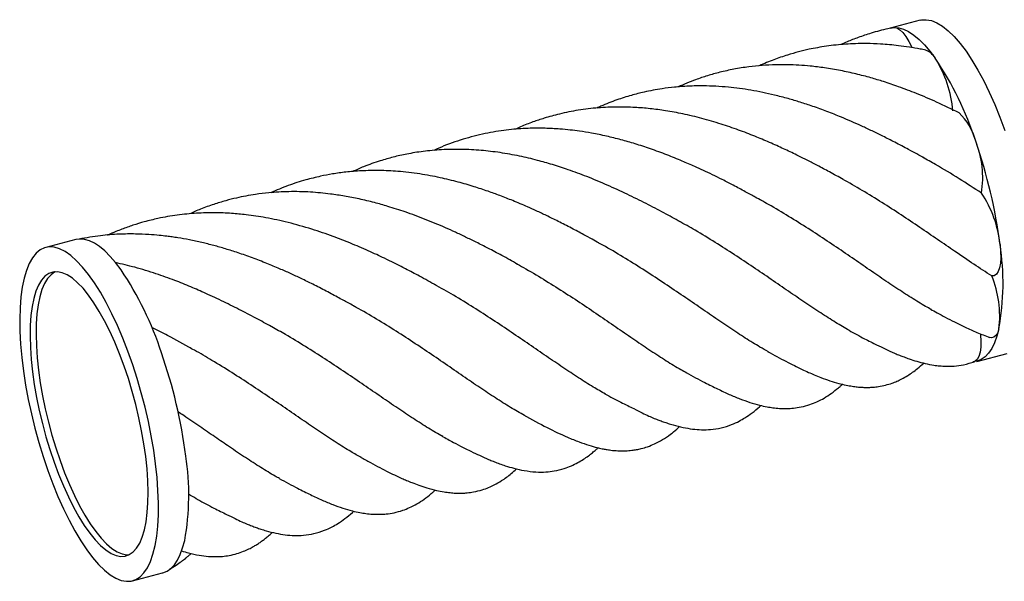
# Paper-space layout '_Dimétrica' of a CAD drawing. Header units: millimetres. Extents: x -297 to -71, y -74 to 44.
# Tile 1 of 2: x -297 to -148, y -74 to 11. Entities that reach past the tile are written whole.
import ezdxf

# ---------------------------------------------------------------- set-up
doc = ezdxf.new("R2010")
doc.units = ezdxf.units.MM

psp = doc.layouts.new('_Dimétrica')

# ---------------------------------------------------------------- linework, layer by layer
at = {"color": 7, "linetype": 'Continuous', "lineweight": 25}
for p, q in [((-160.28, 11.36), (-164.85, 10.17)), ((-164.85, 10.17), (-164.24, 10.25)), ((-164.37, 10.24), (-164.24, 10.25)), ((-288.42, -21.96), (-293, -23.15)), ((-287.81, -21.87), (-288.42, -21.96)), ((-151.69, -40.46), (-147.11, -39.27)), ((-279.84, -73.78), (-275.26, -72.59))]:
    psp.add_line(p, q, dxfattribs=at)
at = {"color": 7, "linetype": 'Continuous', "lineweight": 25, "flags": 128}
for points in [[(-160.28, 11.36), (-160.1, 11.4), (-159.36, 11.44), (-158.58, 11.3), (-157.75, 10.97), (-156.9, 10.45), (-156.03, 9.75), (-155.14, 8.88), (-154.24, 7.84), (-153.33, 6.64), (-152.43, 5.29), (-151.53, 3.79), (-150.65, 2.16), (-149.8, 0.41), (-148.97, -1.44), (-148.18, -3.39), (-147.43, -5.41)], [(-164.24, 10.25), (-163.83, 10.18), (-163.4, 9.91), (-162.94, 9.47), (-162.48, 8.87), (-162.02, 8.12), (-161.57, 7.25), (-161.54, 7.18)], [(-164.24, 10.25), (-163.54, 10.2), (-162.81, 9.99), (-162.05, 9.62), (-161.26, 9.1), (-160.46, 8.43), (-159.65, 7.62), (-158.82, 6.67), (-158, 5.58)], [(-281.57, -26.55), (-282.39, -25.46), (-283.22, -24.51), (-284.03, -23.69), (-284.83, -23.03), (-285.62, -22.51), (-286.38, -22.14), (-287.11, -21.93), (-287.81, -21.87)], [(-276.32, -56.03), (-276.61, -53.92), (-276.98, -51.77), (-277.42, -49.59), (-277.92, -47.4), (-278.49, -45.23), (-279.11, -43.07), (-279.79, -40.96), (-280.52, -38.9), (-281.29, -36.91), (-282.1, -35.01), (-282.95, -33.21), (-283.81, -31.52), (-284.7, -29.95), (-285.6, -28.53), (-286.51, -27.25), (-287.41, -26.13), (-288.31, -25.17), (-289.19, -24.38), (-290.06, -23.78), (-290.89, -23.35), (-291.7, -23.12), (-292.46, -23.07), (-293.18, -23.21), (-293.85, -23.53), (-294.46, -24.04), (-295.02, -24.73), (-295.51, -25.6), (-295.93, -26.63), (-296.28, -27.83), (-296.56, -29.18), (-296.77, -30.67), (-296.9, -32.3), (-296.95, -34.04), (-296.92, -35.89), (-296.82, -37.84), (-296.63, -39.86), (-296.38, -41.95), (-296.05, -44.08), (-295.64, -46.25), (-295.17, -48.43), (-294.64, -50.62), (-294.04, -52.78), (-293.39, -54.92), (-292.68, -57.01), (-291.93, -59.03), (-291.14, -60.98), (-290.31, -62.83), (-289.46, -64.58), (-288.58, -66.21), (-287.69, -67.71), (-286.78, -69.06), (-285.88, -70.26), (-284.97, -71.3), (-284.08, -72.17), (-283.21, -72.87), (-282.36, -73.39), (-281.54, -73.72), (-280.75, -73.86), (-280.01, -73.82), (-279.32, -73.58), (-278.67, -73.17), (-278.09, -72.56), (-277.56, -71.79), (-277.11, -70.83), (-276.72, -69.72), (-276.4, -68.44), (-276.16, -67.02), (-275.99, -65.46), (-275.9, -63.77), (-275.89, -61.97), (-275.96, -60.07), (-276.1, -58.09), (-276.32, -56.03)], [(-148.17, -22.71), (-148.08, -23.75), (-148.06, -24.71), (-148.12, -25.56), (-148.25, -26.27), (-148.46, -26.83), (-148.73, -27.23), (-149.05, -27.44), (-149.43, -27.48)], [(-277.82, -54.91), (-278.09, -52.97), (-278.44, -51), (-278.85, -49.01), (-279.32, -47.02), (-279.86, -45.03), (-280.45, -43.08), (-281.09, -41.17), (-281.78, -39.32), (-282.51, -37.55), (-283.27, -35.88), (-284.06, -34.31), (-284.87, -32.86), (-285.69, -31.55), (-286.52, -30.38), (-287.34, -29.36), (-288.16, -28.51), (-288.96, -27.83), (-289.75, -27.32), (-290.5, -26.99), (-291.22, -26.85), (-291.9, -26.89), (-292.53, -27.12), (-293.11, -27.53), (-293.63, -28.11), (-294.09, -28.87), (-294.49, -29.8), (-294.81, -30.89), (-295.07, -32.12), (-295.25, -33.5), (-295.35, -35), (-295.38, -36.62), (-295.33, -38.34), (-295.21, -40.15), (-295.01, -42.02), (-294.74, -43.95), (-294.4, -45.92), (-293.99, -47.92), (-293.51, -49.91), (-292.98, -51.9), (-292.38, -53.85), (-291.74, -55.76), (-291.05, -57.61), (-290.32, -59.38), (-289.56, -61.05), (-288.78, -62.62), (-287.97, -64.07), (-287.15, -65.38), (-286.32, -66.55), (-285.49, -67.57), (-284.67, -68.42), (-283.87, -69.1), (-283.09, -69.61), (-282.33, -69.93), (-281.62, -70.08), (-280.94, -70.04), (-280.31, -69.81), (-279.73, -69.4), (-279.21, -68.82), (-278.74, -68.06), (-278.35, -67.13), (-278.02, -66.04), (-277.77, -64.81), (-277.59, -63.43), (-277.48, -61.93), (-277.45, -60.31), (-277.5, -58.59), (-277.62, -56.78), (-277.82, -54.91)], [(-291.55, -26.85), (-291.61, -26.88), (-292.19, -27.29), (-292.71, -27.87), (-293.17, -28.63), (-293.57, -29.56), (-293.9, -30.65), (-294.15, -31.88), (-294.33, -33.26), (-294.44, -34.76), (-294.47, -36.38), (-294.42, -38.1), (-294.29, -39.91), (-294.1, -41.78), (-293.82, -43.72), (-293.48, -45.69), (-293.07, -47.68), (-292.6, -49.68), (-292.06, -51.66), (-291.47, -53.61), (-290.83, -55.52), (-290.14, -57.37), (-289.41, -59.14), (-288.65, -60.81), (-287.86, -62.38), (-287.05, -63.83), (-286.23, -65.14), (-285.4, -66.31), (-284.58, -67.33), (-283.76, -68.18), (-282.95, -68.86), (-282.17, -69.37), (-281.42, -69.7), (-280.7, -69.84), (-280.37, -69.84)], [(-148.34, -35.52), (-148.65, -36.65), (-149.01, -37.64), (-149.44, -38.5), (-149.91, -39.21), (-150.44, -39.78), (-151.02, -40.19), (-151.64, -40.44), (-152.3, -40.55)], [(-148.34, -35.52), (-148.53, -36.11), (-148.79, -36.54), (-149.11, -36.8), (-149.48, -36.87), (-149.74, -36.81)], [(-151.14, -36.29), (-151.13, -36.41), (-151.08, -37.4), (-151.11, -38.3), (-151.21, -39.07), (-151.39, -39.69), (-151.64, -40.15), (-151.94, -40.44), (-152.04, -40.49)], [(-275.26, -72.59), (-275.21, -72.57), (-274.59, -72.32), (-274.01, -71.9), (-273.48, -71.34), (-273.01, -70.63), (-272.58, -69.77), (-272.22, -68.78), (-271.91, -67.65)]]:
    psp.add_lwpolyline(points, dxfattribs=at)
at = {"color": 7, "linetype": 'Continuous', "lineweight": 25}
for centre, radius, start, end in [((-160.3, 4.33), 2.61, 28.502, 71.8993), ((-173.3, -3.99), 18.04, 5.0125, 32.0183), ((-200.24, -22.8), 50.89, 18.0679, 33.8906), ((-161.03, -9.48), 9.5, 15.048, 45.6725), ((-165.74, -12.55), 14.94, 350.9468, 21.7214), ((-225.44, -32.58), 77.89, 7.2789, 19.1618), ((-165.34, -24.48), 17.26, 5.8695, 33.7167), ((-186.55, -28.61), 38.83, 349.7491, 8.7372), ((-323.81, -54.93), 50.89, 18.0679, 33.8906), ((-164.29, -33.59), 16.07, 353.091, 22.3557), ((-349.01, -64.71), 77.89, 7.2789, 19.1618), ((-310.12, -60.74), 38.83, 349.7491, 8.7372)]:
    psp.add_arc(centre, radius, start, end, dxfattribs=at)
for points, knots in [([(-164.36, 10.24), (-164.64, 10.18), (-165.78, 9.94), (-167.57, 9.46), (-169.62, 8.77), (-171.14, 8.19), (-172, 7.8), (-172.3, 7.66)], [0, 0, 0, 0, 0.102965, 0.415341, 0.664296, 0.879688, 1, 1, 1, 1]), ([(-159.45, 6.81), (-159.73, 6.87), (-161.11, 7.14), (-163.4, 7.5), (-166.11, 7.74), (-168.29, 7.82), (-170.05, 7.8), (-171.59, 7.73), (-173.06, 7.6), (-174.49, 7.42), (-175.85, 7.2), (-177.26, 6.92), (-178.78, 6.56), (-180.57, 6.04), (-182.56, 5.36), (-183.97, 4.76), (-184.7, 4.44)], [0, 0, 0, 0, 0.0316768, 0.1572039, 0.2608842, 0.3429933, 0.4081777, 0.466007, 0.523641, 0.5811258, 0.6360598, 0.6859647, 0.7514048, 0.8204473, 0.9064286, 1, 1, 1, 1]), ([(-154.37, -2.7), (-155.51, -2.15), (-157.65, -1.11), (-160.73, 0.19), (-163.42, 1.22), (-165.72, 2), (-167.88, 2.65), (-170.06, 3.22), (-172.41, 3.73), (-174.72, 4.13), (-176.84, 4.39), (-178.69, 4.53), (-180.44, 4.6), (-182.3, 4.6), (-184.27, 4.5), (-186.4, 4.28), (-188.54, 3.94), (-190.63, 3.48), (-192.56, 2.94), (-194.68, 2.24), (-196.15, 1.61), (-197.02, 1.23)], [0, 0, 0, 0, 0.080996, 0.152657, 0.215005, 0.267937, 0.311573, 0.363078, 0.416441, 0.471367, 0.520632, 0.560336, 0.598881, 0.640972, 0.68976, 0.737297, 0.791297, 0.842252, 0.88806, 0.932745, 1, 1, 1, 1]), ([(-159.6, -9.63), (-160.41, -9.18), (-161.9, -8.36), (-164.03, -7.23), (-165.89, -6.28), (-167.56, -5.47), (-169.14, -4.73), (-170.7, -4.03), (-172.45, -3.28), (-174.41, -2.5), (-176.51, -1.74), (-178.47, -1.09), (-180.41, -0.52), (-182.9, 0.13), (-185.93, 0.76), (-189.55, 1.24), (-192.7, 1.41), (-195.42, 1.36), (-197.51, 1.21), (-199.3, 0.99), (-200.83, 0.73), (-202.39, 0.41), (-204.22, -0.06), (-206.43, -0.77), (-208.17, -1.41), (-209.16, -1.89), (-209.36, -1.98)], [0, 0, 0, 0, 0.052708, 0.097066, 0.133744, 0.166815, 0.19855, 0.229191, 0.259792, 0.30299, 0.344732, 0.382209, 0.417451, 0.457906, 0.527045, 0.59329, 0.667564, 0.712623, 0.754997, 0.792426, 0.820599, 0.848224, 0.888252, 0.934465, 0.987286, 1, 1, 1, 1]), ([(-171.97, -12.84), (-172.66, -12.45), (-173.96, -11.73), (-175.79, -10.76), (-177.43, -9.91), (-178.82, -9.22), (-180.01, -8.64), (-181.04, -8.16), (-182.07, -7.68), (-183.16, -7.2), (-184.27, -6.73), (-185.83, -6.08), (-187.91, -5.29), (-190.59, -4.37), (-193.41, -3.54), (-196.22, -2.87), (-198.84, -2.38), (-201.28, -2.06), (-203.72, -1.86), (-206.35, -1.8), (-209.21, -1.92), (-212.15, -2.27), (-214.88, -2.82), (-217.17, -3.45), (-219.13, -4.11), (-220.6, -4.67), (-221.49, -5.08), (-221.77, -5.21)], [0, 0, 0, 0, 0.044861, 0.083273, 0.115129, 0.146725, 0.168202, 0.18768, 0.208427, 0.230468, 0.252637, 0.274234, 0.322911, 0.374543, 0.431167, 0.486918, 0.537615, 0.582961, 0.628002, 0.680526, 0.738121, 0.798856, 0.857644, 0.905528, 0.941533, 0.981859, 1, 1, 1, 1]), ([(-184.33, -16.04), (-184.65, -15.87), (-185.41, -15.46), (-186.91, -14.65), (-188.59, -13.74), (-190.26, -12.88), (-191.78, -12.13), (-193.17, -11.47), (-194.69, -10.77), (-196.54, -9.97), (-198.79, -9.06), (-201.16, -8.18), (-203.49, -7.42), (-205.71, -6.78), (-207.92, -6.23), (-210.01, -5.81), (-211.85, -5.51), (-213.45, -5.3), (-215.2, -5.14), (-217.34, -5.03), (-219.92, -5.04), (-222.82, -5.25), (-225.98, -5.74), (-229.27, -6.56), (-232.01, -7.47), (-233.58, -8.19), (-234.09, -8.42)], [0, 0, 0, 0, 0.023487, 0.056009, 0.093574, 0.127828, 0.158235, 0.185925, 0.211853, 0.249932, 0.295453, 0.344482, 0.389848, 0.431577, 0.473683, 0.517419, 0.552752, 0.579904, 0.610536, 0.6547, 0.705487, 0.763059, 0.827531, 0.896666, 0.966683, 1, 1, 1, 1]), ([(-196.69, -19.26), (-197.51, -18.81), (-199.16, -17.91), (-201.91, -16.48), (-204.78, -15.05), (-207.79, -13.66), (-210.77, -12.41), (-213.55, -11.38), (-216.05, -10.57), (-218.52, -9.87), (-221.17, -9.24), (-224.03, -8.73), (-226.96, -8.38), (-229.93, -8.22), (-232.86, -8.28), (-235.64, -8.53), (-238.08, -8.93), (-240.25, -9.42), (-242.44, -10.04), (-244.5, -10.75), (-245.88, -11.38), (-246.43, -11.63)], [0, 0, 0, 0, 0.055344, 0.111741, 0.169963, 0.230327, 0.292019, 0.347132, 0.394282, 0.438253, 0.490739, 0.547524, 0.603046, 0.660772, 0.721186, 0.777228, 0.827198, 0.868972, 0.910269, 0.963574, 1, 1, 1, 1]), ([(-150.99, -14.9), (-152.12, -14.17), (-154.38, -12.7), (-157.38, -10.87), (-159.26, -9.83), (-159.91, -9.47)], [0, 0, 0, 0, 0.392654, 0.789052, 1, 1, 1, 1]), ([(-209.04, -22.47), (-209.38, -22.28), (-210.12, -21.88), (-211.52, -21.12), (-213.24, -20.2), (-215.14, -19.23), (-216.92, -18.35), (-218.47, -17.62), (-220.17, -16.86), (-222.01, -16.08), (-224.02, -15.29), (-225.97, -14.58), (-228.09, -13.88), (-230.51, -13.18), (-233.25, -12.51), (-236.32, -11.94), (-239.41, -11.58), (-242.37, -11.44), (-244.99, -11.49), (-247.36, -11.68), (-249.42, -11.97), (-251.45, -12.36), (-253.7, -12.92), (-256.23, -13.72), (-257.96, -14.47), (-258.84, -14.84)], [0, 0, 0, 0, 0.023689, 0.051089, 0.089624, 0.131039, 0.167246, 0.198131, 0.224407, 0.269044, 0.306887, 0.342362, 0.383491, 0.430193, 0.483127, 0.542433, 0.607545, 0.662299, 0.71611, 0.763386, 0.804213, 0.840713, 0.88727, 0.943269, 1, 1, 1, 1]), ([(-149.43, -27.48), (-150.33, -26.9), (-152.13, -25.74), (-154.89, -23.85), (-157.63, -21.96), (-160.34, -20.11), (-163.16, -18.22), (-166.08, -16.33), (-169.05, -14.5), (-171.08, -13.34), (-172.08, -12.78)], [0, 0, 0, 0, 0.140272, 0.281881, 0.401911, 0.522774, 0.642752, 0.763564, 0.883542, 1, 1, 1, 1]), ([(-221.39, -25.69), (-222.19, -25.25), (-223.66, -24.44), (-225.76, -23.32), (-227.6, -22.39), (-229.25, -21.58), (-230.81, -20.84), (-232.85, -19.93), (-235.38, -18.87), (-238.31, -17.79), (-240.88, -16.96), (-243.21, -16.3), (-245.4, -15.78), (-247.63, -15.35), (-250.1, -14.98), (-252.92, -14.71), (-256.05, -14.64), (-258.81, -14.8), (-260.98, -15.06), (-262.62, -15.33), (-264.13, -15.65), (-265.76, -16.06), (-267.58, -16.62), (-269.43, -17.27), (-270.65, -17.82), (-271.21, -18.07)], [0, 0, 0, 0, 0.051925, 0.095747, 0.132076, 0.164686, 0.195993, 0.226193, 0.286561, 0.345743, 0.397031, 0.436362, 0.481213, 0.524206, 0.565214, 0.624484, 0.688796, 0.749495, 0.78958, 0.819509, 0.848772, 0.882392, 0.92039, 0.962986, 1, 1, 1, 1]), ([(-158.59, -32.58), (-158.88, -32.42), (-159.86, -31.9), (-161.65, -30.79), (-163.95, -29.3), (-166.39, -27.65), (-168.94, -25.9), (-171.61, -24.06), (-174.38, -22.18), (-177.26, -20.29), (-180.24, -18.43), (-182.64, -16.98), (-184.08, -16.2), (-184.47, -15.99)], [0, 0, 0, 0, 0.043163, 0.14493, 0.247404, 0.349171, 0.451644, 0.553394, 0.655851, 0.757602, 0.860058, 0.961807, 1, 1, 1, 1]), ([(-233.75, -28.9), (-234.59, -28.44), (-236.12, -27.59), (-238.25, -26.47), (-240.02, -25.57), (-241.48, -24.85), (-242.8, -24.23), (-244.07, -23.65), (-245.4, -23.07), (-246.75, -22.5), (-248.07, -21.97), (-250.02, -21.24), (-252.73, -20.31), (-256.14, -19.35), (-259.47, -18.63), (-262.34, -18.2), (-264.91, -17.96), (-267.42, -17.86), (-270.17, -17.93), (-273.06, -18.21), (-275.7, -18.67), (-277.94, -19.22), (-279.76, -19.77), (-281.2, -20.28), (-282.45, -20.78), (-283.17, -21.08), (-283.58, -21.27), (-283.6, -21.28)], [0, 0, 0, 0, 0.0539433, 0.0981954, 0.1327599, 0.1632517, 0.1868309, 0.2123106, 0.2394604, 0.2661865, 0.2920665, 0.3173455, 0.3804616, 0.4501865, 0.5155469, 0.5730839, 0.616094, 0.6655803, 0.7210284, 0.7794965, 0.8389994, 0.8818084, 0.9177925, 0.9534266, 0.9728437, 0.9986226, 1, 1, 1, 1]), ([(-171.04, -35.76), (-171.73, -35.36), (-173.12, -34.56), (-175.38, -33.12), (-177.76, -31.54), (-180.27, -29.82), (-182.89, -28.01), (-185.63, -26.15), (-188.46, -24.26), (-191.4, -22.38), (-194.21, -20.66), (-196.09, -19.61), (-196.92, -19.14)], [0, 0, 0, 0, 0.099878, 0.201814, 0.304457, 0.406392, 0.509035, 0.61097, 0.713613, 0.815548, 0.91819, 1, 1, 1, 1]), ([(-246.12, -32.11), (-246.38, -31.97), (-247.09, -31.58), (-248.59, -30.77), (-250.45, -29.77), (-252.37, -28.78), (-254.18, -27.9), (-255.86, -27.11), (-257.59, -26.35), (-259.52, -25.54), (-261.62, -24.72), (-263.72, -23.99), (-265.67, -23.37), (-267.5, -22.85), (-269.33, -22.39), (-271.15, -22), (-272.66, -21.73), (-273.8, -21.56), (-274.74, -21.43), (-275.91, -21.3), (-277.5, -21.17), (-279.52, -21.09), (-281.98, -21.12), (-284.85, -21.34), (-286.86, -21.7), (-287.94, -21.89)], [0, 0, 0, 0, 0.0232521, 0.0641701, 0.1123521, 0.1620676, 0.2051638, 0.2444218, 0.2833171, 0.3289074, 0.3811573, 0.4323149, 0.4767233, 0.5181963, 0.5601582, 0.6039479, 0.6444886, 0.6649831, 0.6831731, 0.7097379, 0.7468567, 0.7943943, 0.8524841, 0.9209741, 1, 1, 1, 1]), ([(-183.32, -39), (-183.75, -38.76), (-184.87, -38.15), (-186.82, -36.93), (-189.15, -35.4), (-191.62, -33.73), (-194.19, -31.95), (-196.91, -30.09), (-199.76, -28.17), (-202.72, -26.24), (-205.75, -24.37), (-207.91, -23.08), (-209.1, -22.45), (-209.22, -22.38)], [0, 0, 0, 0, 0.062647, 0.165039, 0.266725, 0.369116, 0.471153, 0.573191, 0.678177, 0.783162, 0.885091, 0.987731, 1, 1, 1, 1]), ([(-258.48, -35.32), (-259.25, -34.9), (-260.79, -34.05), (-263.36, -32.71), (-266, -31.39), (-268.55, -30.19), (-271.03, -29.1), (-273.54, -28.1), (-276.38, -27.09), (-279.39, -26.15), (-281.46, -25.68), (-282.45, -25.46)], [0, 0, 0, 0, 0.108186, 0.218002, 0.329656, 0.443156, 0.535528, 0.636189, 0.751264, 0.880705, 1, 1, 1, 1]), ([(-221.68, -25.54), (-221.29, -25.76), (-219.85, -26.54), (-217.44, -27.99), (-214.46, -29.85), (-211.58, -31.74), (-208.8, -33.62), (-206.13, -35.46), (-203.57, -37.21), (-201.13, -38.87), (-198.81, -40.37), (-197.01, -41.49), (-196.02, -42.02), (-195.72, -42.19)], [0, 0, 0, 0, 0.038282, 0.139894, 0.242211, 0.343767, 0.446027, 0.547581, 0.64984, 0.751393, 0.853651, 0.955556, 1, 1, 1, 1]), ([(-208.06, -45.42), (-208.67, -45.07), (-209.98, -44.33), (-212.14, -42.96), (-214.51, -41.39), (-217, -39.69), (-219.6, -37.9), (-222.33, -36.04), (-225.15, -34.15), (-228.08, -32.26), (-231.03, -30.44), (-233.04, -29.31), (-234.02, -28.76)], [0, 0, 0, 0, 0.088434, 0.190006, 0.292282, 0.393852, 0.496127, 0.597696, 0.69997, 0.801891, 0.903813, 1, 1, 1, 1]), ([(-220.34, -48.66), (-220.69, -48.47), (-221.73, -47.91), (-223.59, -46.76), (-225.91, -45.25), (-228.38, -43.58), (-230.99, -41.78), (-233.72, -39.91), (-236.54, -38), (-239.43, -36.11), (-242.42, -34.25), (-244.7, -32.89), (-246, -32.18), (-246.25, -32.05)], [0, 0, 0, 0, 0.05141, 0.153712, 0.255662, 0.357612, 0.462505, 0.567398, 0.669269, 0.771851, 0.873481, 0.975816, 1, 1, 1, 1]), ([(-158.72, -32.53), (-158.39, -32.71), (-157.63, -33.13), (-156.42, -33.78), (-155, -34.52), (-153.39, -35.31), (-151.6, -36.12), (-150.39, -36.57), (-149.75, -36.81)], [0, 0, 0, 0, 0.100049, 0.226905, 0.380295, 0.560696, 0.767203, 1, 1, 1, 1]), ([(-270.83, -38.54), (-272.04, -37.86), (-274.02, -36.77), (-276.08, -35.73), (-276.88, -35.33)], [0, 0, 0, 0, 0.6123116, 1, 1, 1, 1]), ([(-232.75, -51.86), (-232.85, -51.81), (-233.62, -51.4), (-235.19, -50.44), (-237.46, -48.99), (-239.88, -47.38), (-242.39, -45.65), (-245.03, -43.83), (-247.78, -41.97), (-250.63, -40.07), (-253.58, -38.2), (-256.27, -36.56), (-257.99, -35.6), (-258.69, -35.22)], [0, 0, 0, 0, 0.014147, 0.116041, 0.218645, 0.320296, 0.422653, 0.524305, 0.626661, 0.728287, 0.830619, 0.932245, 1, 1, 1, 1]), ([(-171.09, -35.73), (-170.3, -36.17), (-168.86, -36.96), (-167.01, -37.89), (-165.64, -38.55), (-164.85, -38.93), (-164.14, -39.23), (-163.45, -39.52), (-162.69, -39.81), (-161.82, -40.13), (-160.76, -40.47), (-159.52, -40.79), (-158.37, -41.02), (-157.31, -41.15), (-156.29, -41.21), (-155.06, -41.18), (-153.6, -40.99), (-152.6, -40.67), (-152.06, -40.5)], [0, 0, 0, 0, 0.100702, 0.182038, 0.24638, 0.297106, 0.339902, 0.375741, 0.408538, 0.446981, 0.507735, 0.575688, 0.648141, 0.693661, 0.748062, 0.817366, 0.9012, 1, 1, 1, 1]), ([(-245.09, -55.07), (-245.62, -54.78), (-246.85, -54.1), (-248.91, -52.8), (-251.26, -51.25), (-253.74, -49.56), (-256.32, -47.78), (-259.03, -45.92), (-261.84, -44.04), (-264.75, -42.15), (-267.62, -40.38), (-269.81, -39.09), (-271, -38.45), (-271.28, -38.3)], [0, 0, 0, 0, 0.076305, 0.177044, 0.278482, 0.37922, 0.480656, 0.581395, 0.682832, 0.78357, 0.885007, 0.972946, 1, 1, 1, 1]), ([(-183.44, -38.95), (-182.96, -39.21), (-182, -39.75), (-180.63, -40.47), (-179.38, -41.11), (-178.29, -41.64), (-177.3, -42.1), (-176.32, -42.52), (-175.23, -42.96), (-174, -43.41), (-172.72, -43.79), (-171.59, -44.06), (-170.66, -44.23), (-169.86, -44.34), (-169.18, -44.39), (-168.58, -44.41), (-168.02, -44.41), (-167.38, -44.37), (-166.53, -44.28), (-165.56, -44.08), (-164.63, -43.8), (-163.82, -43.48), (-163.03, -43.11), (-161.98, -42.5), (-160.85, -41.71), (-160.06, -41.01), (-159.75, -40.72)], [0, 0, 0, 0, 0.046133, 0.093045, 0.141631, 0.188796, 0.228448, 0.26064, 0.299708, 0.353562, 0.407907, 0.454011, 0.492055, 0.523169, 0.551713, 0.578157, 0.599579, 0.626174, 0.663896, 0.712315, 0.75714, 0.792231, 0.82802, 0.872823, 0.948262, 1, 1, 1, 1]), ([(-195.8, -42.16), (-195.32, -42.42), (-194.36, -42.96), (-192.72, -43.8), (-190.94, -44.68), (-189.29, -45.47), (-187.7, -46.14), (-186.17, -46.68), (-184.78, -47.09), (-183.61, -47.34), (-182.58, -47.51), (-181.58, -47.61), (-180.56, -47.63), (-179.46, -47.57), (-178.29, -47.39), (-177.09, -47.06), (-176.03, -46.63), (-175.06, -46.15), (-174.04, -45.52), (-173.15, -44.85), (-172.51, -44.3), (-172.22, -44.05), (-172.1, -43.94), (-172.09, -43.93)], [0, 0, 0, 0, 0.044545, 0.089112, 0.157473, 0.229973, 0.299445, 0.363306, 0.424013, 0.470406, 0.506789, 0.548277, 0.596606, 0.640287, 0.692855, 0.752437, 0.80252, 0.844063, 0.89768, 0.953653, 0.98031, 0.998797, 1, 1, 1, 1]), ([(-208.15, -45.37), (-207.33, -45.82), (-206.14, -46.46), (-204.68, -47.18), (-203.52, -47.75), (-202.48, -48.28), (-201.56, -48.72), (-200.74, -49.07), (-199.98, -49.37), (-199.25, -49.64), (-198.53, -49.88), (-197.53, -50.19), (-196.31, -50.5), (-194.85, -50.75), (-193.44, -50.85), (-192, -50.82), (-190.47, -50.58), (-189.02, -50.13), (-187.83, -49.58), (-186.82, -49), (-185.76, -48.27), (-184.95, -47.62), (-184.52, -47.21), (-184.46, -47.15)], [0, 0, 0, 0, 0.073542, 0.10684, 0.138814, 0.193213, 0.242771, 0.281355, 0.309292, 0.334878, 0.363348, 0.39477, 0.455851, 0.514158, 0.571527, 0.63109, 0.701772, 0.775987, 0.831645, 0.875446, 0.92941, 0.989052, 1, 1, 1, 1]), ([(-257.5, -58.25), (-257.73, -58.13), (-258.64, -57.64), (-260.36, -56.58), (-262.66, -55.1), (-264.99, -53.53), (-267.31, -51.94), (-269.62, -50.35), (-271.5, -49.06), (-272.64, -48.3), (-272.94, -48.11)], [0, 0, 0, 0, 0.052444, 0.212309, 0.371071, 0.530936, 0.669527, 0.808118, 0.949705, 1, 1, 1, 1]), ([(-220.5, -48.59), (-219.29, -49.26), (-216.97, -50.52), (-214.17, -51.84), (-212.08, -52.68), (-210.64, -53.18), (-209.48, -53.51), (-208.62, -53.71), (-207.92, -53.84), (-207.11, -53.96), (-206.13, -54.05), (-205.06, -54.06), (-204.12, -53.98), (-203.33, -53.86), (-202.54, -53.69), (-201.61, -53.41), (-200.53, -52.97), (-199.37, -52.35), (-198.26, -51.59), (-197.4, -50.9), (-196.95, -50.48), (-196.81, -50.35)], [0, 0, 0, 0, 0.123693, 0.235538, 0.304663, 0.368792, 0.422085, 0.45428, 0.479939, 0.508471, 0.554825, 0.607636, 0.649831, 0.682027, 0.71309, 0.756621, 0.806222, 0.863653, 0.92557, 0.977284, 1, 1, 1, 1]), ([(-232.88, -51.8), (-232.29, -52.12), (-231.2, -52.72), (-229.73, -53.49), (-228.37, -54.16), (-227.22, -54.71), (-226.44, -55.08), (-225.69, -55.39), (-224.9, -55.71), (-224.09, -56.02), (-223.1, -56.36), (-221.86, -56.72), (-220.31, -57.07), (-218.67, -57.27), (-217.15, -57.27), (-215.74, -57.11), (-214.43, -56.79), (-213.25, -56.34), (-212.27, -55.86), (-211.42, -55.35), (-210.69, -54.84), (-210.06, -54.35), (-209.56, -53.93), (-209.28, -53.67), (-209.17, -53.57)], [0, 0, 0, 0, 0.0566612, 0.1054289, 0.1470987, 0.1975653, 0.2372438, 0.270468, 0.297842, 0.3267014, 0.3609156, 0.4149536, 0.4790945, 0.5530738, 0.6191588, 0.6744498, 0.7437645, 0.7945879, 0.8419587, 0.8855538, 0.9234803, 0.9549944, 0.9827182, 1, 1, 1, 1]), ([(-245.22, -55.02), (-244.72, -55.29), (-243.7, -55.85), (-242.26, -56.61), (-240.97, -57.27), (-239.9, -57.79), (-239, -58.2), (-238.2, -58.54), (-237.32, -58.9), (-236.3, -59.29), (-235.06, -59.7), (-233.79, -60.04), (-232.62, -60.27), (-231.65, -60.4), (-230.9, -60.46), (-230.27, -60.48), (-229.69, -60.47), (-228.95, -60.42), (-227.95, -60.28), (-226.85, -60.01), (-225.81, -59.64), (-224.83, -59.18), (-223.67, -58.51), (-222.53, -57.69), (-221.8, -57.02), (-221.53, -56.78)], [0, 0, 0, 0, 0.04876, 0.09846, 0.150103, 0.198452, 0.230997, 0.258065, 0.289102, 0.330828, 0.37931, 0.438222, 0.485815, 0.523266, 0.556804, 0.581091, 0.60391, 0.634917, 0.678543, 0.73739, 0.783962, 0.825888, 0.880623, 0.955856, 1, 1, 1, 1]), ([(-257.59, -58.22), (-257.1, -58.49), (-256.14, -59.02), (-254.51, -59.86), (-252.73, -60.75), (-251.08, -61.53), (-249.48, -62.2), (-247.96, -62.74), (-246.57, -63.15), (-245.4, -63.41), (-244.37, -63.58), (-243.37, -63.67), (-242.34, -63.7), (-241.24, -63.63), (-240.07, -63.45), (-238.88, -63.12), (-237.82, -62.7), (-236.85, -62.21), (-235.82, -61.58), (-234.93, -60.91), (-234.29, -60.37), (-234, -60.11), (-233.89, -60), (-233.88, -60)], [0, 0, 0, 0, 0.04455, 0.089123, 0.157493, 0.230002, 0.299483, 0.363353, 0.424067, 0.470467, 0.506854, 0.548348, 0.596683, 0.640369, 0.692944, 0.752533, 0.802623, 0.844171, 0.897795, 0.953775, 0.980436, 0.998925, 1, 1, 1, 1]), ([(-269.86, -61.47), (-270.24, -61.26), (-270.72, -61), (-271.24, -60.69), (-271.34, -60.62)], [0, 0, 0, 0, 0.8052913, 1, 1, 1, 1]), ([(-269.94, -61.44), (-269.12, -61.88), (-267.92, -62.53), (-266.46, -63.24), (-265.3, -63.81), (-264.26, -64.34), (-263.35, -64.79), (-262.52, -65.13), (-261.76, -65.43), (-261.03, -65.7), (-260.31, -65.95), (-259.32, -66.25), (-258.1, -66.56), (-256.64, -66.81), (-255.23, -66.92), (-253.79, -66.88), (-252.26, -66.64), (-250.81, -66.19), (-249.62, -65.65), (-248.6, -65.07), (-247.55, -64.33), (-246.74, -63.68), (-246.31, -63.27), (-246.24, -63.21)], [0, 0, 0, 0, 0.073542, 0.10684, 0.138814, 0.193213, 0.242771, 0.281355, 0.309292, 0.334878, 0.363348, 0.39477, 0.455851, 0.514158, 0.571527, 0.63109, 0.701772, 0.775987, 0.831645, 0.875446, 0.92941, 0.989052, 1, 1, 1, 1]), ([(-272.38, -69.23), (-272.03, -69.34), (-271.13, -69.63), (-269.78, -69.91), (-268.39, -70.08), (-267.22, -70.13), (-266.15, -70.08), (-265.09, -69.93), (-264.02, -69.68), (-263.02, -69.33), (-262.21, -68.97), (-261.54, -68.62), (-260.99, -68.28), (-260.48, -67.95), (-259.99, -67.6), (-259.47, -67.19), (-259.01, -66.8), (-258.71, -66.53), (-258.59, -66.42)], [0, 0, 0, 0, 0.06641, 0.17545, 0.266689, 0.341474, 0.407892, 0.481455, 0.568568, 0.645258, 0.709148, 0.76045, 0.803265, 0.844347, 0.883928, 0.922166, 0.969575, 1, 1, 1, 1]), ([(-274.22, -71.99), (-273.87, -71.8), (-273.25, -71.46), (-272.44, -70.88), (-271.85, -70.43), (-271.37, -70.01), (-271.1, -69.78), (-270.96, -69.64), (-270.95, -69.63)], [0, 0, 0, 0, 0.310853, 0.560762, 0.74982, 0.859615, 0.983934, 1, 1, 1, 1])]:
    psp.add_open_spline(points, degree=3, knots=knots, dxfattribs=at)

doc.saveas('drawing.dxf')
